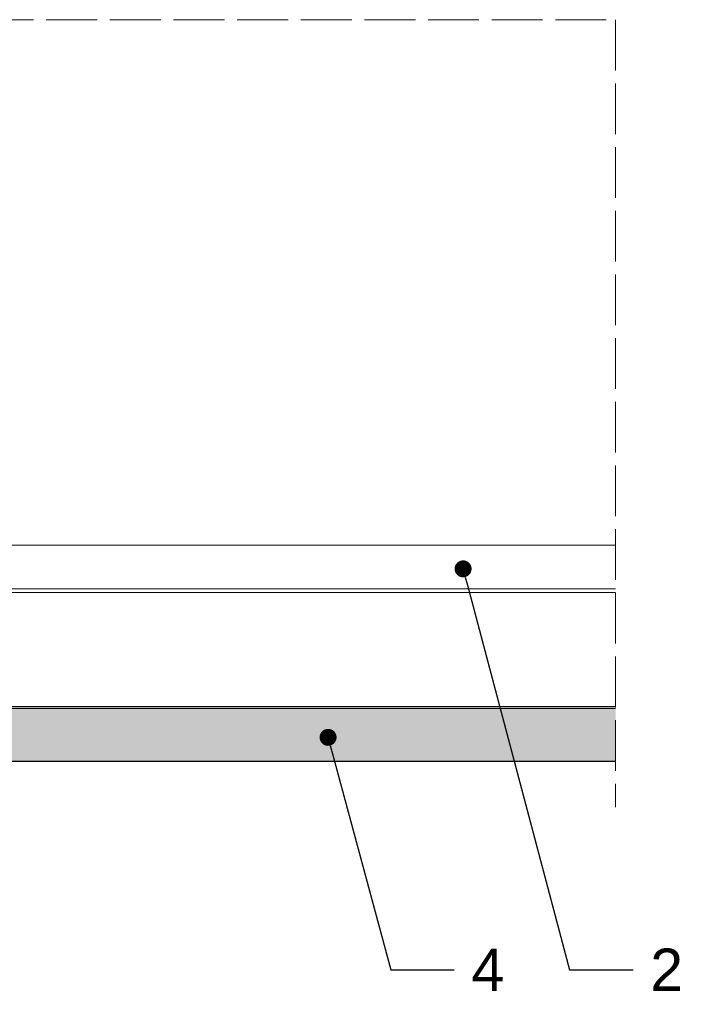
# Model space of a CAD drawing. Header units: millimetres. Extents: x 1525 to 2065, y 1023 to 1560.
# Tile 4 of 4: x 1909 to 2065, y 1328 to 1560. Entities that reach past the tile are written whole.
import ezdxf
from ezdxf import colors
from ezdxf.entities.mleader import LeaderData, LeaderLine
from ezdxf.math import Vec2, Vec3

# ---------------------------------------------------------------- set-up
doc = ezdxf.new("R2010")
doc.units = ezdxf.units.MM
doc.linetypes.add('ACAD_ISO02W100', pattern=[15, 12, -3])
for name, color, linetype, lineweight in [('_RIGIPS G-K', 7, 'Continuous', 25), ('_RIGIPS PROFIL', 7, 'Continuous', 18), ('PRZERYWANA', 7, 'ACAD_ISO02W100', 9)]:
    doc.layers.add(name, color=color, linetype=linetype, lineweight=lineweight)
doc.styles.get("Standard").update_dxf_attribs({"font": 'arial.ttf'})

# ---------------------------------------------------------------- blocks, each defined once
blk = doc.blocks.new('_Dot')
at = {"color": 0, "linetype": 'ByBlock', "lineweight": -2}
blk.add_line((-0.5, 0), (-1, 0), dxfattribs=at)
at = {"color": 0, "linetype": 'ByBlock', "const_width": 0.5}
blk.add_lwpolyline([(-0.25, 0, 1), (0.25, 0, 1)], format="xyb", close=True, dxfattribs=at)

msp = doc.modelspace()

# ---------------------------------------------------------------- hatches: boundary and pattern name
at = {"layer": '_RIGIPS PROFIL'}
h = msp.add_hatch(dxfattribs=at)
h.set_pattern_fill('AR-SAND', color=256, scale=0.1, style=0)
h.paths.add_polyline_path([(2049.42, 1398.05), (1840.2, 1398.05), (1840.2, 1388.55), (1843.2, 1385.55), (2049.42, 1385.55)])

# ---------------------------------------------------------------- linework, layer by layer
for p, q in [((2049.42, 1398.05), (1840.2, 1398.05)), ((2049.42, 1385.55), (1843.2, 1385.55))]:
    msp.add_line(p, q)
at = {"layer": '_RIGIPS PROFIL', "lineweight": 9}
for p, q in [((1828.39, 1436.55), (2049.42, 1436.55)), ((1828.64, 1425.38), (2049.42, 1425.38)), ((1831.64, 1426.22), (2049.42, 1426.22)), ((1828.14, 1398.55), (2049.42, 1398.55))]:
    msp.add_line(p, q, dxfattribs=at)
at = {"layer": 'PRZERYWANA'}
for p, q in [((1525.2, 1560.34), (2049.42, 1560.34)), ((2049.42, 1560.34), (2049.42, 1374.85))]:
    msp.add_line(p, q, dxfattribs=at)

# ---------------------------------------------------------------- leaders
at = {"layer": '_RIGIPS G-K'}
ml = msp.add_multileader_mtext('Standard', dxfattribs=at)
ml.set_content('2', color=256)
ml.set_leader_properties()
ml.set_arrow_properties(name='DOT')
ml.build(insert=Vec2(0, 0))
ml.multileader.update_dxf_attribs({"dogleg_length": 15})
ctx = ml.context
ctx.base_point, ctx.char_height, ctx.landing_gap_size, ctx.plane_origin = Vec3(2053.56, 1336.49), 10, 4, Vec3(1995.53, 1496.93)
notes = []
notes.append((ctx, [(0, (1, 1, 0), (2038.56, 1336.49), (1, 0), 15, [(0, [(2013.46, 1430.96)], 0, [])])]))
ctx.mtext.insert, ctx.mtext.flow_direction = Vec3(2057.56, 1341.49), 5
ml = msp.add_multileader_mtext('Standard', dxfattribs=at)
ml.set_content('4', color=256)
ml.set_leader_properties()
ml.set_arrow_properties(name='DOT')
ml.build(insert=Vec2(0, 0))
ml.multileader.update_dxf_attribs({"dogleg_length": 15})
ctx = ml.context
ctx.base_point, ctx.char_height, ctx.landing_gap_size, ctx.plane_origin = Vec3(2011.39, 1336.49), 10, 4, Vec3(1953.35, 1496.93)
notes.append((ctx, [(0, (1, 1, 0), (1996.39, 1336.49), (1, 0), 15, [(0, [(1981.63, 1391.26)], 0, [])])]))
ctx.mtext.insert, ctx.mtext.flow_direction = Vec3(2015.39, 1341.49), 5
for ctx, leaders in notes:
    for number, flags, end, landing, length, lines in leaders:
        leader = LeaderData()
        leader.index, (leader.has_last_leader_line, leader.has_dogleg_vector, leader.attachment_direction) = number, flags
        leader.last_leader_point, leader.dogleg_vector, leader.dogleg_length = Vec3(end), Vec3(landing), length
        for number, points, colour, breaks in lines:
            line = LeaderLine()
            line.index, line.vertices, line.color, line.breaks = number, Vec3.list(points), colors.encode_raw_color(colour), breaks
            leader.lines.append(line)
        ctx.leaders.append(leader)

doc.saveas('drawing.dxf')
